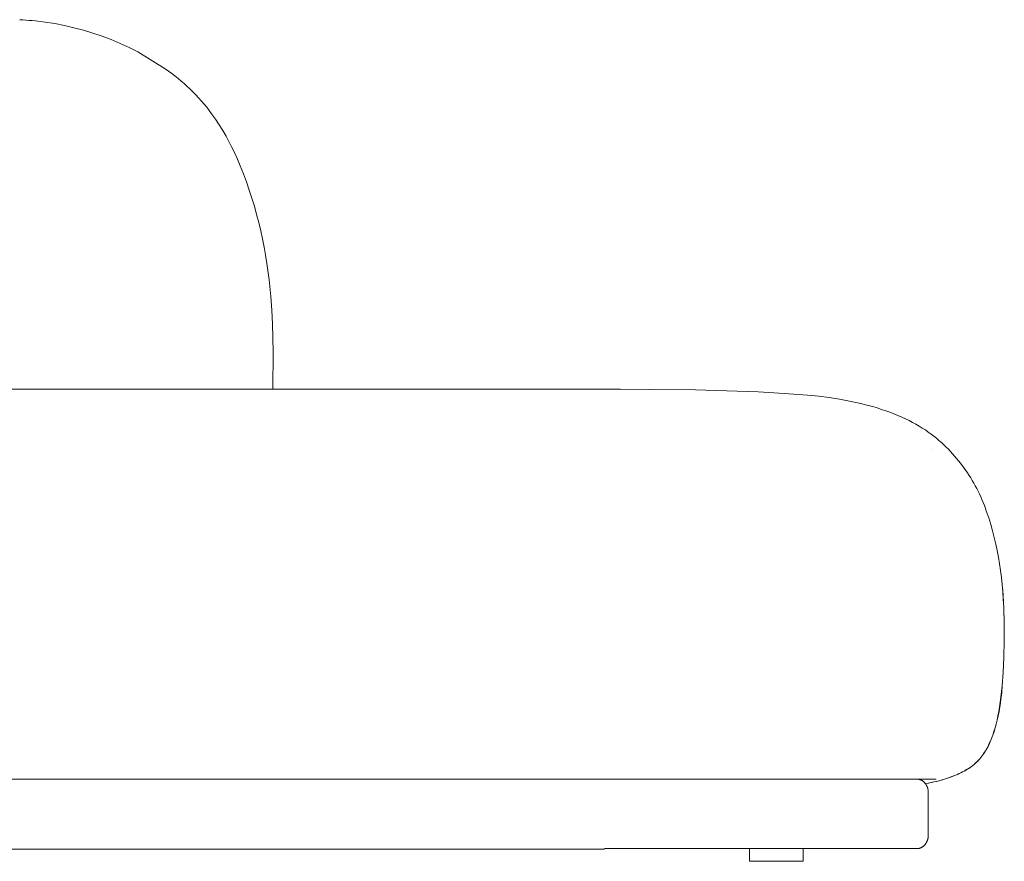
# Model space of a CAD drawing. Header units: millimetres. Extents: x -3843 to -267, y -13382 to -11314.
# Tile 6 of 6: x -1120 to -267, y -12105 to -11377. Entities that reach past the tile are written whole.
import ezdxf

# ---------------------------------------------------------------- set-up
doc = ezdxf.new("R2010")
doc.units = ezdxf.units.MM
doc.layers.add('Default', color=7, linetype='Continuous', lineweight=18, true_color=0x000000)

msp = doc.modelspace()

# ---------------------------------------------------------------- linework, layer by layer
at = {"layer": 'Default'}
for p, q in [((-1119.5, -11377.03), (-1116.77, -11377.21)), ((-1116.77, -11377.21), (-1114.09, -11377.39)), ((-1114.09, -11377.39), (-1111.41, -11377.6)), ((-1111.41, -11377.6), (-1108.7, -11377.83)), ((-1108.7, -11377.83), (-1105.88, -11378.1)), ((-1105.88, -11378.1), (-1097.47, -11379.13)), ((-1097.47, -11379.13), (-1089.11, -11380.45)), ((-1089.11, -11380.45), (-1080.8, -11382.05)), ((-1080.8, -11382.05), (-1072.54, -11383.94)), ((-1072.54, -11383.94), (-1064.36, -11386.11)), ((-1064.36, -11386.11), (-1056.26, -11388.57)), ((-1056.26, -11388.57), (-1048.24, -11391.3)), ((-1048.24, -11391.3), (-1040.33, -11394.3)), ((-1040.33, -11394.3), (-1032.52, -11397.58)), ((-1032.52, -11397.58), (-1024.83, -11401.12)), ((-1024.83, -11401.12), (-1017.26, -11404.92)), ((-1017.26, -11404.92), (-993.63, -11419.42)), ((-993.63, -11419.42), (-987.93, -11423.58)), ((-987.93, -11423.58), (-985.14, -11425.74)), ((-985.14, -11425.74), (-982.38, -11427.95)), ((-982.38, -11427.95), (-979.82, -11430.09)), ((-979.82, -11430.09), (-977.29, -11432.27)), ((-977.29, -11432.27), (-974.8, -11434.51)), ((-974.8, -11434.51), (-972.36, -11436.79)), ((-972.36, -11436.79), (-969.71, -11439.37)), ((-969.71, -11439.37), (-967.13, -11442.01)), ((-967.13, -11442.01), (-964.61, -11444.71)), ((-964.61, -11444.71), (-962.14, -11447.47)), ((-962.14, -11447.47), (-959.85, -11450.14)), ((-959.85, -11450.14), (-957.63, -11452.85)), ((-957.63, -11452.85), (-955.47, -11455.61)), ((-955.47, -11455.61), (-953.36, -11458.42)), ((-953.36, -11458.42), (-950.01, -11463.12)), ((-950.01, -11463.12), (-946.82, -11467.91)), ((-946.82, -11467.91), (-943.78, -11472.8)), ((-943.78, -11472.8), (-940.89, -11477.79)), ((-940.89, -11477.79), (-939.25, -11480.77)), ((-939.25, -11480.77), (-936.34, -11486.39)), ((-936.34, -11486.39), (-933.6, -11492.06)), ((-933.6, -11492.06), (-931.01, -11497.79)), ((-931.01, -11497.79), (-928.55, -11503.59)), ((-928.55, -11503.59), (-925.8, -11510.47)), ((-925.8, -11510.47), (-923.21, -11517.4)), ((-923.21, -11517.4), (-920.78, -11524.38)), ((-920.78, -11524.38), (-918.5, -11531.39)), ((-918.5, -11531.39), (-916.39, -11538.4)), ((-916.39, -11538.4), (-914.42, -11545.44)), ((-914.42, -11545.44), (-912.59, -11552.52)), ((-912.59, -11552.52), (-910.91, -11559.62)), ((-910.91, -11559.62), (-909.37, -11566.68)), ((-909.37, -11566.68), (-907.96, -11573.78)), ((-907.96, -11573.78), (-906.68, -11580.9)), ((-906.68, -11580.9), (-905.53, -11588.04)), ((-905.53, -11588.04), (-903.61, -11602.24)), ((-903.61, -11602.24), (-902.14, -11616.54)), ((-902.14, -11616.54), (-901.26, -11628.48)), ((-901.26, -11628.48), (-900.66, -11640.46)), ((-900.66, -11640.46), (-900.13, -11664.33)), ((-900.13, -11664.33), (-900.49, -11696.79)), ((-1749.18, -11696.79), (-613.36, -11696.79)), ((-613.55, -11696.8), (-534.66, -11697.29)), ((-613.36, -11696.8), (-607.03, -11696.79)), ((-608.7, -11696.79), (-613.36, -11696.8)), ((-613.36, -11696.8), (-606.43, -11696.79)), ((-606.43, -11696.79), (-613.36, -11696.79)), ((-599.49, -11696.8), (-606.43, -11696.79)), ((-534.66, -11697.29), (-480.38, -11699.08)), ((-480.38, -11699.08), (-457.95, -11700.31)), ((-457.95, -11700.31), (-437.53, -11701.91)), ((-437.53, -11701.91), (-427.97, -11702.9)), ((-427.97, -11702.9), (-418.78, -11704.05)), ((-418.78, -11704.05), (-409.93, -11705.4)), ((-409.93, -11705.4), (-401.37, -11706.95)), ((-401.37, -11706.95), (-393.08, -11708.74)), ((-393.08, -11708.74), (-385.06, -11710.75)), ((-385.06, -11710.75), (-381.16, -11711.84)), ((-381.16, -11711.84), (-377.34, -11712.98)), ((-377.34, -11712.98), (-373.59, -11714.17)), ((-373.59, -11714.17), (-369.93, -11715.42)), ((-369.93, -11715.42), (-366.34, -11716.71)), ((-366.34, -11716.71), (-362.85, -11718.05)), ((-362.85, -11718.05), (-359.44, -11719.43)), ((-359.44, -11719.43), (-356.13, -11720.86)), ((-356.13, -11720.86), (-352.91, -11722.34)), ((-352.91, -11722.34), (-349.78, -11723.85)), ((-349.78, -11723.85), (-346.76, -11725.41)), ((-346.76, -11725.41), (-343.83, -11727.01)), ((-343.83, -11727.01), (-341.01, -11728.65)), ((-341.01, -11728.65), (-338.29, -11730.32)), ((-338.29, -11730.32), (-335.67, -11732.03)), ((-335.67, -11732.03), (-333.14, -11733.77)), ((-333.14, -11733.77), (-330.7, -11735.55)), ((-330.7, -11735.55), (-328.34, -11737.35)), ((-328.34, -11737.35), (-326.07, -11739.19)), ((-326.07, -11739.19), (-323.87, -11741.05)), ((-323.87, -11741.05), (-321.74, -11742.94)), ((-321.74, -11742.94), (-319.69, -11744.85)), ((-330.44, -11749.15), (-330.46, -11749.15)), ((-319.69, -11744.85), (-317.7, -11746.79)), ((-317.7, -11746.79), (-315.77, -11748.74)), ((-315.77, -11748.74), (-313.91, -11750.71)), ((-313.91, -11750.71), (-312.09, -11752.71)), ((-312.09, -11752.71), (-308.62, -11756.74)), ((-308.62, -11756.74), (-305.32, -11760.82)), ((-305.32, -11760.82), (-302.19, -11764.97)), ((-302.19, -11764.97), (-300.68, -11767.08)), ((-300.68, -11767.08), (-299.22, -11769.21)), ((-299.22, -11769.21), (-297.8, -11771.37)), ((-297.8, -11771.37), (-296.41, -11773.55)), ((-296.41, -11773.55), (-295.06, -11775.77)), ((-295.06, -11775.77), (-293.75, -11778.01)), ((-293.75, -11778.01), (-292.48, -11780.3)), ((-292.48, -11780.3), (-291.25, -11782.61)), ((-291.25, -11782.61), (-290.05, -11784.97)), ((-290.05, -11784.97), (-288.88, -11787.37)), ((-288.88, -11787.37), (-287.75, -11789.81)), ((-287.75, -11789.81), (-286.66, -11792.3)), ((-286.66, -11792.3), (-284.56, -11797.42)), ((-284.56, -11797.42), (-282.6, -11802.7)), ((-282.6, -11802.7), (-280.77, -11808.12)), ((-280.77, -11808.12), (-279.07, -11813.66)), ((-279.07, -11813.66), (-277.49, -11819.28)), ((-277.49, -11819.28), (-276.04, -11824.96)), ((-276.04, -11824.96), (-274.7, -11830.68)), ((-274.7, -11830.68), (-273.49, -11836.41)), ((-273.49, -11836.41), (-272.39, -11842.13)), ((-272.39, -11842.13), (-271.41, -11847.87)), ((-271.41, -11847.87), (-270.54, -11853.68)), ((-270.54, -11853.68), (-269.79, -11859.59)), ((-269.79, -11859.59), (-269.14, -11865.66)), ((-269.14, -11865.66), (-268.61, -11871.91)), ((-269.12, -11865.89), (-268.65, -11870.59)), ((-268.65, -11870.59), (-268.25, -11875.47)), ((-268.61, -11871.91), (-268.18, -11878.39)), ((-268.25, -11875.47), (-267.67, -11885.86)), ((-268.18, -11878.39), (-267.86, -11885.15)), ((-267.86, -11885.15), (-267.52, -11899.45)), ((-267.67, -11885.86), (-267.33, -11899.75)), ((-267.52, -11899.45), (-267.54, -11914.19)), ((-267.33, -11899.75), (-267.35, -11914.28)), ((-267.54, -11914.19), (-267.87, -11928.58)), ((-267.35, -11914.28), (-267.68, -11928.59)), ((-267.87, -11928.58), (-268.45, -11941.81)), ((-267.68, -11928.59), (-268.26, -11941.81)), ((-268.45, -11941.81), (-269.23, -11953.26)), ((-268.26, -11941.81), (-269.04, -11953.26)), ((-269.23, -11953.26), (-269.69, -11958.36)), ((-269.04, -11953.26), (-269.51, -11958.36)), ((-270.21, -11963.1), (-270.78, -11967.53)), ((-270.02, -11963.1), (-270.59, -11967.53)), ((-270.25, -11964.97), (-269.61, -11959.42)), ((-269.69, -11958.36), (-270.21, -11963.1)), ((-269.51, -11958.36), (-270.02, -11963.1)), ((-271.4, -11971.69), (-272.08, -11975.62)), ((-271.22, -11971.69), (-271.9, -11975.62)), ((-271.76, -11974.87), (-270.97, -11970.09)), ((-270.78, -11967.53), (-271.4, -11971.69)), ((-270.59, -11967.53), (-271.22, -11971.69)), ((-270.97, -11970.09), (-270.25, -11964.97)), ((-272.82, -11979.38), (-273.61, -11982.99)), ((-273.43, -11982.99), (-272.63, -11979.38)), ((-272.63, -11979.38), (-273.43, -11982.99)), ((-272.08, -11975.62), (-272.82, -11979.38)), ((-272.63, -11979.38), (-271.76, -11974.87)), ((-271.9, -11975.62), (-272.63, -11979.38)), ((-275.38, -11989.8), (-276.36, -11993.02)), ((-276.17, -11993.02), (-275.19, -11989.8)), ((-275.19, -11989.8), (-276.17, -11993.02)), ((-274.46, -11986.46), (-275.38, -11989.8)), ((-275.19, -11989.8), (-274.28, -11986.46)), ((-274.28, -11986.46), (-275.19, -11989.8)), ((-273.61, -11982.99), (-274.46, -11986.46)), ((-274.28, -11986.46), (-273.43, -11982.99)), ((-273.43, -11982.99), (-274.28, -11986.46)), ((-277.4, -11996.1), (-278.51, -11999.06)), ((-278.33, -11999.06), (-277.21, -11996.1)), ((-277.21, -11996.1), (-278.33, -11999.06)), ((-276.36, -11993.02), (-277.4, -11996.1)), ((-277.21, -11996.1), (-276.17, -11993.02)), ((-276.17, -11993.02), (-277.21, -11996.1)), ((-282.28, -12007.2), (-282.98, -12008.45)), ((-282.8, -12008.45), (-282.1, -12007.2)), ((-282.1, -12007.2), (-282.8, -12008.45)), ((-281.61, -12005.92), (-282.28, -12007.2)), ((-282.1, -12007.2), (-281.42, -12005.92)), ((-281.42, -12005.92), (-282.1, -12007.2)), ((-280.95, -12004.61), (-281.61, -12005.92)), ((-281.42, -12005.92), (-280.77, -12004.61)), ((-280.77, -12004.61), (-281.42, -12005.92)), ((-280.31, -12003.27), (-280.95, -12004.61)), ((-280.77, -12004.61), (-280.13, -12003.27)), ((-280.13, -12003.27), (-280.77, -12004.61)), ((-279.7, -12001.89), (-280.31, -12003.27)), ((-280.13, -12003.27), (-279.51, -12001.89)), ((-279.51, -12001.89), (-280.13, -12003.27)), ((-279.1, -12000.49), (-279.7, -12001.89)), ((-279.51, -12001.89), (-278.91, -12000.49)), ((-278.91, -12000.49), (-279.51, -12001.89)), ((-278.51, -11999.06), (-279.1, -12000.49)), ((-278.91, -12000.49), (-278.33, -11999.06)), ((-278.33, -11999.06), (-278.91, -12000.49)), ((-287.7, -12015.37), (-288.59, -12016.43)), ((-288.4, -12016.43), (-287.52, -12015.37)), ((-287.52, -12015.37), (-288.4, -12016.43)), ((-286.85, -12014.29), (-287.7, -12015.37)), ((-287.52, -12015.37), (-286.66, -12014.29)), ((-286.66, -12014.29), (-287.52, -12015.37)), ((-286.02, -12013.18), (-286.85, -12014.29)), ((-286.66, -12014.29), (-285.83, -12013.18)), ((-285.83, -12013.18), (-286.66, -12014.29)), ((-285.22, -12012.04), (-286.02, -12013.18)), ((-285.83, -12013.18), (-285.03, -12012.04)), ((-285.03, -12012.04), (-285.83, -12013.18)), ((-284.45, -12010.87), (-285.22, -12012.04)), ((-285.03, -12012.04), (-284.26, -12010.87)), ((-284.26, -12010.87), (-285.03, -12012.04)), ((-283.7, -12009.68), (-284.45, -12010.87)), ((-284.26, -12010.87), (-283.52, -12009.68)), ((-283.52, -12009.68), (-284.26, -12010.87)), ((-282.98, -12008.45), (-283.7, -12009.68)), ((-283.52, -12009.68), (-282.8, -12008.45)), ((-282.8, -12008.45), (-283.52, -12009.68)), ((-296.99, -12023.97), (-298.22, -12024.8)), ((-298.04, -12024.8), (-296.81, -12023.97)), ((-296.81, -12023.97), (-298.04, -12024.8)), ((-295.8, -12023.11), (-296.99, -12023.97)), ((-296.81, -12023.97), (-295.62, -12023.11)), ((-295.62, -12023.11), (-296.81, -12023.97)), ((-294.66, -12022.23), (-295.8, -12023.11)), ((-295.62, -12023.11), (-294.47, -12022.23)), ((-294.47, -12022.23), (-295.62, -12023.11)), ((-293.55, -12021.33), (-294.66, -12022.23)), ((-294.47, -12022.23), (-293.36, -12021.33)), ((-293.36, -12021.33), (-294.47, -12022.23)), ((-292.48, -12020.4), (-293.55, -12021.33)), ((-293.36, -12021.33), (-292.3, -12020.4)), ((-292.3, -12020.4), (-293.36, -12021.33)), ((-291.46, -12019.45), (-292.48, -12020.4)), ((-292.3, -12020.4), (-291.27, -12019.45)), ((-291.27, -12019.45), (-292.3, -12020.4)), ((-290.47, -12018.47), (-291.46, -12019.45)), ((-291.27, -12019.45), (-290.28, -12018.47)), ((-290.28, -12018.47), (-291.27, -12019.45)), ((-289.51, -12017.46), (-290.47, -12018.47)), ((-290.28, -12018.47), (-289.32, -12017.46)), ((-289.32, -12017.46), (-290.28, -12018.47)), ((-288.59, -12016.43), (-289.51, -12017.46)), ((-289.32, -12017.46), (-288.4, -12016.43)), ((-288.4, -12016.43), (-289.32, -12017.46)), ((-314.72, -12032.66), (-318.33, -12033.88)), ((-318.15, -12033.88), (-314.53, -12032.66)), ((-314.53, -12032.66), (-318.15, -12033.88)), ((-311.3, -12031.39), (-314.72, -12032.66)), ((-314.53, -12032.66), (-311.11, -12031.39)), ((-311.11, -12031.39), (-314.53, -12032.66)), ((-309.66, -12030.73), (-311.3, -12031.39)), ((-311.11, -12031.39), (-309.48, -12030.73)), ((-309.48, -12030.73), (-311.11, -12031.39)), ((-308.07, -12030.05), (-309.66, -12030.73)), ((-309.48, -12030.73), (-307.89, -12030.05)), ((-307.89, -12030.05), (-309.48, -12030.73)), ((-306.53, -12029.36), (-308.07, -12030.05)), ((-307.89, -12030.05), (-306.34, -12029.36)), ((-306.34, -12029.36), (-307.89, -12030.05)), ((-305.03, -12028.65), (-306.53, -12029.36)), ((-306.34, -12029.36), (-304.85, -12028.65)), ((-304.85, -12028.65), (-306.34, -12029.36)), ((-303.58, -12027.92), (-305.03, -12028.65)), ((-304.85, -12028.65), (-303.4, -12027.92)), ((-303.4, -12027.92), (-304.85, -12028.65)), ((-302.18, -12027.17), (-303.58, -12027.92)), ((-303.4, -12027.92), (-301.99, -12027.17)), ((-301.99, -12027.17), (-303.4, -12027.92)), ((-300.81, -12026.4), (-302.18, -12027.17)), ((-301.99, -12027.17), (-300.63, -12026.4)), ((-300.63, -12026.4), (-301.99, -12027.17)), ((-299.5, -12025.61), (-300.81, -12026.4)), ((-300.63, -12026.4), (-299.31, -12025.61)), ((-299.31, -12025.61), (-300.63, -12026.4)), ((-298.22, -12024.8), (-299.5, -12025.61)), ((-299.31, -12025.61), (-298.04, -12024.8)), ((-298.04, -12024.8), (-299.31, -12025.61)), ((-613.36, -12034.07), (-1749.18, -12034.07)), ((-326.41, -12034.07), (-613.36, -12034.07)), ((-342.66, -12034.09), (-342.98, -12034.07)), ((-342.34, -12034.11), (-342.66, -12034.09)), ((-342.02, -12034.15), (-342.34, -12034.11)), ((-341.71, -12034.2), (-342.02, -12034.15)), ((-341.39, -12034.26), (-341.71, -12034.2)), ((-341.08, -12034.33), (-341.39, -12034.26)), ((-340.77, -12034.41), (-341.08, -12034.33)), ((-340.47, -12034.5), (-340.77, -12034.41)), ((-340.16, -12034.6), (-340.47, -12034.5)), ((-339.86, -12034.71), (-340.16, -12034.6)), ((-339.57, -12034.84), (-339.86, -12034.71)), ((-339.28, -12034.97), (-339.57, -12034.84)), ((-338.99, -12035.11), (-339.28, -12034.97)), ((-338.71, -12035.26), (-338.99, -12035.11)), ((-338.43, -12035.42), (-338.71, -12035.26)), ((-338.16, -12035.59), (-338.43, -12035.42)), ((-337.9, -12035.77), (-338.16, -12035.59)), ((-337.64, -12035.96), (-337.9, -12035.77)), ((-337.39, -12036.16), (-337.64, -12035.96)), ((-337.14, -12036.36), (-337.39, -12036.16)), ((-336.9, -12036.58), (-337.14, -12036.36)), ((-336.67, -12036.8), (-336.9, -12036.58)), ((-336.45, -12037.03), (-336.67, -12036.8)), ((-336.23, -12037.27), (-336.45, -12037.03)), ((-336.03, -12037.51), (-336.23, -12037.27)), ((-335.83, -12037.76), (-336.03, -12037.51)), ((-333.1, -12037.55), (-335.83, -12038.02)), ((-335.64, -12038.02), (-335.83, -12037.76)), ((-335.64, -12038.02), (-332.92, -12037.55)), ((-332.92, -12037.55), (-335.64, -12038.02)), ((-335.38, -12038.38), (-335.64, -12038.02)), ((-335.14, -12038.75), (-335.38, -12038.38)), ((-334.91, -12039.13), (-335.14, -12038.75)), ((-334.69, -12039.52), (-334.91, -12039.13)), ((-334.48, -12039.92), (-334.69, -12039.52)), ((-334.29, -12040.32), (-334.48, -12039.92)), ((-334.11, -12040.73), (-334.29, -12040.32)), ((-333.95, -12041.14), (-334.11, -12040.73)), ((-333.8, -12041.56), (-333.95, -12041.14)), ((-330.58, -12037.07), (-333.1, -12037.55)), ((-332.92, -12037.55), (-330.39, -12037.07)), ((-330.39, -12037.07), (-332.92, -12037.55)), ((-328.23, -12036.57), (-330.58, -12037.07)), ((-330.39, -12037.07), (-328.04, -12036.57)), ((-328.04, -12036.57), (-330.39, -12037.07)), ((-326.03, -12036.06), (-328.23, -12036.57)), ((-328.04, -12036.57), (-325.84, -12036.06)), ((-325.84, -12036.06), (-328.04, -12036.57)), ((-323.96, -12035.53), (-326.03, -12036.06)), ((-325.84, -12036.06), (-323.77, -12035.53)), ((-323.77, -12035.53), (-325.84, -12036.06)), ((-322, -12035), (-323.96, -12035.53)), ((-323.77, -12035.53), (-321.82, -12035)), ((-321.82, -12035), (-323.77, -12035.53)), ((-318.33, -12033.88), (-322, -12035)), ((-321.82, -12035), (-318.15, -12033.88)), ((-318.15, -12033.88), (-321.82, -12035)), ((-333.66, -12041.98), (-333.8, -12041.56)), ((-333.54, -12042.41), (-333.66, -12041.98)), ((-333.43, -12042.84), (-333.54, -12042.41)), ((-333.34, -12043.28), (-333.43, -12042.84)), ((-333.26, -12043.71), (-333.34, -12043.28)), ((-333.19, -12044.16), (-333.26, -12043.71)), ((-333.15, -12044.6), (-333.19, -12044.16)), ((-333.11, -12045.04), (-333.15, -12044.6)), ((-333.09, -12045.49), (-333.11, -12045.04)), ((-333.09, -12045.93), (-333.09, -12045.49)), ((-333.09, -12082.39), (-333.09, -12045.93)), ((-333.15, -12083.73), (-333.18, -12084)), ((-333.13, -12083.46), (-333.15, -12083.73)), ((-333.11, -12083.19), (-333.13, -12083.46)), ((-333.1, -12082.92), (-333.11, -12083.19)), ((-333.09, -12082.65), (-333.1, -12082.92)), ((-333.09, -12082.39), (-333.09, -12082.65)), ((-337.62, -12092.32), (-337.83, -12092.48)), ((-337.4, -12092.15), (-337.62, -12092.32)), ((-337.2, -12091.97), (-337.4, -12092.15)), ((-336.99, -12091.79), (-337.2, -12091.97)), ((-336.79, -12091.6), (-336.99, -12091.79)), ((-336.59, -12091.4), (-336.79, -12091.6)), ((-336.39, -12091.2), (-336.59, -12091.4)), ((-336.2, -12090.99), (-336.39, -12091.2)), ((-336.02, -12090.78), (-336.2, -12090.99)), ((-335.84, -12090.56), (-336.02, -12090.78)), ((-335.66, -12090.33), (-335.84, -12090.56)), ((-335.49, -12090.1), (-335.66, -12090.33)), ((-335.33, -12089.87), (-335.49, -12090.1)), ((-335.17, -12089.63), (-335.33, -12089.87)), ((-335.01, -12089.38), (-335.17, -12089.63)), ((-334.86, -12089.14), (-335.01, -12089.38)), ((-334.72, -12088.88), (-334.86, -12089.14)), ((-334.58, -12088.63), (-334.72, -12088.88)), ((-334.45, -12088.37), (-334.58, -12088.63)), ((-334.33, -12088.1), (-334.45, -12088.37)), ((-334.21, -12087.84), (-334.33, -12088.1)), ((-334.09, -12087.57), (-334.21, -12087.84)), ((-333.99, -12087.3), (-334.09, -12087.57)), ((-333.89, -12087.03), (-333.99, -12087.3)), ((-333.79, -12086.76), (-333.89, -12087.03)), ((-333.7, -12086.48), (-333.79, -12086.76)), ((-333.62, -12086.21), (-333.7, -12086.48)), ((-333.55, -12085.93), (-333.62, -12086.21)), ((-333.48, -12085.66), (-333.55, -12085.93)), ((-333.41, -12085.38), (-333.48, -12085.66)), ((-333.35, -12085.1), (-333.41, -12085.38)), ((-333.3, -12084.83), (-333.35, -12085.1)), ((-333.26, -12084.55), (-333.3, -12084.83)), ((-333.22, -12084.27), (-333.26, -12084.55)), ((-333.18, -12084), (-333.22, -12084.27)), ((-1749.18, -12094.68), (-613.36, -12094.68)), ((-564.18, -12094.25), (-613.36, -12094.25)), ((-343.09, -12094.25), (-613.36, -12094.25)), ((-487.76, -12094.25), (-487.76, -12105.21)), ((-441.36, -12105.21), (-441.36, -12094.25)), ((-343.09, -12094.25), (-343.09, -12094.25)), ((-342.87, -12094.25), (-343.09, -12094.25)), ((-342.64, -12094.24), (-342.87, -12094.25)), ((-342.42, -12094.23), (-342.64, -12094.24)), ((-342.19, -12094.21), (-342.42, -12094.23)), ((-341.96, -12094.18), (-342.19, -12094.21)), ((-341.73, -12094.14), (-341.96, -12094.18)), ((-341.5, -12094.1), (-341.73, -12094.14)), ((-341.27, -12094.06), (-341.5, -12094.1)), ((-341.04, -12094), (-341.27, -12094.06)), ((-340.8, -12093.94), (-341.04, -12094)), ((-340.57, -12093.87), (-340.8, -12093.94)), ((-340.34, -12093.8), (-340.57, -12093.87)), ((-340.11, -12093.71), (-340.34, -12093.8)), ((-339.87, -12093.62), (-340.11, -12093.71)), ((-339.64, -12093.53), (-339.87, -12093.62)), ((-339.41, -12093.42), (-339.64, -12093.53)), ((-339.18, -12093.31), (-339.41, -12093.42)), ((-338.95, -12093.19), (-339.18, -12093.31)), ((-338.72, -12093.06), (-338.95, -12093.19)), ((-338.5, -12092.93), (-338.72, -12093.06)), ((-338.27, -12092.79), (-338.5, -12092.93)), ((-338.05, -12092.64), (-338.27, -12092.79)), ((-337.83, -12092.48), (-338.05, -12092.64)), ((-487.76, -12105.21), (-487.76, -12105.21)), ((-487.76, -12105.21), (-487.76, -12105.21)), ((-487.76, -12105.21), (-441.36, -12105.21))]:
    msp.add_line(p, q, dxfattribs=at)

doc.saveas('drawing.dxf')
